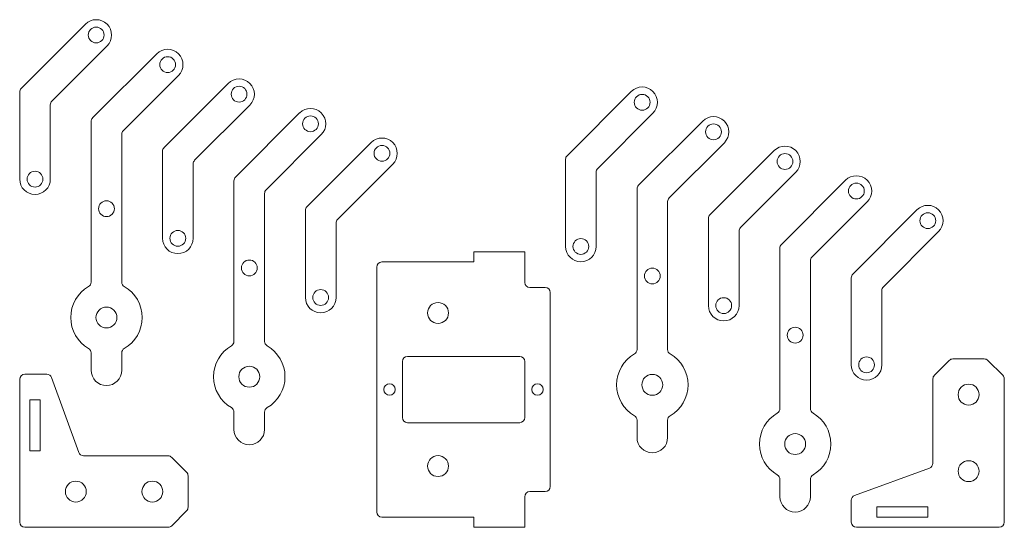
# Model space of a CAD drawing. Header units: millimetres. Extents: x 51 to 244, y 301 to 400.
import ezdxf

# ---------------------------------------------------------------- set-up
doc = ezdxf.new("R2010")
doc.units = ezdxf.units.MM

msp = doc.modelspace()

# ---------------------------------------------------------------- linework, layer by layer
at = {"color": 7, "linetype": 'Continuous', "lineweight": 15}
for p, q in [((63.38, 399.13), (50.8, 386.55)), ((56.8, 384.06), (67.63, 394.89)), ((77.38, 393.34), (64.8, 380.75)), ((70.8, 378.26), (81.63, 389.09)), ((91.38, 387.54), (78.8, 374.95)), ((50.51, 385.84), (50.51, 368.77)), ((170.38, 385.95), (157.8, 373.36)), ((56.51, 368.77), (56.51, 383.36)), ((84.8, 372.47), (95.63, 383.29)), ((105.38, 381.74), (92.8, 369.15)), ((163.8, 370.88), (174.63, 381.71)), ((64.51, 380.04), (64.51, 348.57)), ((184.38, 380.15), (171.8, 367.56)), ((70.51, 348.57), (70.51, 377.56)), ((98.8, 366.67), (109.63, 377.49)), ((119.38, 375.94), (106.8, 363.35)), ((177.8, 365.08), (188.63, 375.91)), ((78.51, 374.24), (78.51, 357.17)), ((157.51, 372.66), (157.51, 355.58)), ((198.38, 374.35), (185.8, 361.76)), ((84.51, 357.17), (84.51, 371.76)), ((112.8, 360.87), (123.63, 371.7)), ((163.51, 355.58), (163.51, 370.17)), ((191.8, 359.28), (202.63, 370.11)), ((92.51, 368.44), (92.51, 336.98)), ((171.51, 366.86), (171.51, 335.39)), ((212.38, 368.55), (199.8, 355.97)), ((98.51, 336.98), (98.51, 365.96)), ((177.51, 335.39), (177.51, 364.37)), ((205.8, 353.48), (216.63, 364.31)), ((106.51, 362.65), (106.51, 345.57)), ((185.51, 361.06), (185.51, 343.99)), ((226.38, 362.75), (213.8, 350.17)), ((112.51, 345.57), (112.51, 360.16)), ((191.51, 343.99), (191.51, 358.57)), ((219.8, 347.68), (230.63, 358.51)), ((199.51, 355.26), (199.51, 323.79)), ((139.51, 354.54), (139.51, 352.54)), ((149.51, 354.54), (139.51, 354.54)), ((149.51, 348.54), (149.51, 354.54)), ((120.51, 351.54), (120.51, 303.54)), ((139.51, 352.54), (121.51, 352.54)), ((205.51, 323.79), (205.51, 352.77)), ((213.51, 349.46), (213.51, 332.39)), ((153.51, 347.54), (150.51, 347.54)), ((154.51, 308.54), (154.51, 346.54)), ((219.51, 332.39), (219.51, 346.97)), ((64.51, 334.72), (64.51, 331.32)), ((70.51, 331.32), (70.51, 334.72)), ((148.51, 334.04), (126.51, 334.04)), ((125.51, 333.04), (125.51, 322.04)), ((149.51, 322.04), (149.51, 333.04)), ((232.71, 333.25), (229.8, 330.33)), ((239.59, 333.54), (233.42, 333.54)), ((243.21, 330.33), (240.3, 333.25)), ((55.81, 330.54), (51.51, 330.54)), ((50.51, 329.54), (50.51, 301.54)), ((62.09, 315.2), (56.75, 329.88)), ((229.51, 329.63), (229.51, 313.07)), ((243.51, 301.54), (243.51, 329.63)), ((54.51, 325.54), (52.51, 325.54)), ((52.51, 325.54), (52.51, 315.54)), ((54.51, 315.54), (54.51, 325.54)), ((92.51, 323.12), (92.51, 319.72)), ((98.51, 319.72), (98.51, 323.12)), ((126.51, 321.04), (148.51, 321.04)), ((171.51, 321.53), (171.51, 318.14)), ((177.51, 318.14), (177.51, 321.53)), ((52.51, 315.54), (54.51, 315.54)), ((79.59, 314.54), (63.03, 314.54)), ((83.21, 311.33), (80.3, 314.25)), ((228.85, 312.13), (214.16, 306.78)), ((83.51, 304.46), (83.51, 310.63)), ((199.51, 309.93), (199.51, 306.54)), ((205.51, 306.54), (205.51, 309.93)), ((150.51, 307.54), (153.51, 307.54)), ((149.51, 300.54), (149.51, 306.54)), ((213.51, 305.84), (213.51, 301.54)), ((80.3, 300.83), (83.21, 303.75)), ((228.51, 304.54), (218.51, 304.54)), ((218.51, 304.54), (218.51, 302.54)), ((228.51, 302.54), (228.51, 304.54)), ((121.51, 302.54), (139.51, 302.54)), ((139.51, 302.54), (139.51, 300.54)), ((218.51, 302.54), (228.51, 302.54)), ((51.51, 300.54), (79.59, 300.54)), ((139.51, 300.54), (149.51, 300.54)), ((214.51, 300.54), (242.51, 300.54))]:
    msp.add_line(p, q, dxfattribs=at)
for centre, radius in [((65.51, 397.01), 1.55), ((79.51, 391.21), 1.55), ((93.51, 385.41), 1.55), ((172.51, 383.83), 1.55), ((107.51, 379.62), 1.55), ((186.51, 378.03), 1.55), ((121.51, 373.82), 1.55), ((200.51, 372.23), 1.55), ((53.51, 368.77), 1.55), ((214.51, 366.43), 1.55), ((67.51, 362.97), 1.55), ((228.51, 360.63), 1.55), ((81.51, 357.17), 1.55), ((160.51, 355.58), 1.55), ((95.51, 351.37), 1.55), ((174.51, 349.79), 1.55), ((109.51, 345.57), 1.55), ((188.51, 343.99), 1.55), ((67.51, 341.65), 2.05), ((132.51, 342.54), 2.05), ((202.51, 338.19), 1.55), ((216.51, 332.39), 1.55), ((95.51, 330.05), 2.05), ((174.51, 328.46), 2.05), ((123.01, 327.54), 1.12), ((152.01, 327.54), 1.12), ((236.51, 326.54), 2.05), ((202.51, 316.86), 2.05), ((132.51, 312.54), 2.05), ((236.51, 311.54), 2.05), ((61.51, 307.54), 2.05), ((76.51, 307.54), 2.05)]:
    msp.add_circle(centre, radius, dxfattribs=at)
for centre, radius, start, end in [((65.51, 397.01), 3, 315, 135), ((79.51, 391.21), 3, 315, 135), ((93.51, 385.41), 3, 315, 135), ((51.51, 385.84), 1, 135, 180), ((172.51, 383.83), 3, 315, 135), ((57.51, 383.36), 1, 135, 180), ((107.51, 379.62), 3, 315, 135), ((65.51, 380.04), 1, 135, 180), ((186.51, 378.03), 3, 315, 135), ((71.51, 377.56), 1, 135, 180), ((121.51, 373.82), 3, 315, 135), ((79.51, 374.24), 1, 135, 180), ((200.51, 372.23), 3, 315, 135), ((158.51, 372.66), 1, 135, 180), ((85.51, 371.76), 1, 135, 180), ((164.51, 370.17), 1, 135, 180), ((53.51, 368.77), 3, 180, 0), ((93.51, 368.44), 1, 135, 180), ((214.51, 366.43), 3, 315, 135), ((172.51, 366.86), 1, 135, 180), ((99.51, 365.96), 1, 135, 180), ((178.51, 364.37), 1, 135, 180), ((107.51, 362.65), 1, 135, 180), ((228.51, 360.63), 3, 315, 135), ((186.51, 361.06), 1, 135, 180), ((113.51, 360.16), 1, 135, 180), ((192.51, 358.57), 1, 135, 180), ((81.51, 357.17), 3, 180, 0), ((160.51, 355.58), 3, 180, 0), ((200.51, 355.26), 1, 135, 180), ((206.51, 352.77), 1, 135, 180), ((121.51, 351.54), 1, 90, 180), ((214.51, 349.46), 1, 135, 180), ((67.51, 341.65), 7, 120, 240), ((63.51, 348.57), 1, 300, 0), ((71.51, 348.57), 1, 180, 240), ((67.51, 341.65), 7, 300, 60), ((150.51, 348.54), 1, 180, 270), ((153.51, 346.54), 1, 0, 90), ((220.51, 346.97), 1, 135, 180), ((109.51, 345.57), 3, 180, 0), ((188.51, 343.99), 3, 180, 0), ((95.51, 330.05), 7, 120, 240), ((91.51, 336.98), 1, 300, 0), ((99.51, 336.98), 1, 180, 240), ((95.51, 330.05), 7, 300, 60), ((63.51, 334.72), 1, 0, 60), ((71.51, 334.72), 1, 120, 180), ((126.51, 333.04), 1, 90, 180), ((148.51, 333.04), 1, 0, 90), ((174.51, 328.46), 7, 120, 240), ((170.51, 335.39), 1, 300, 0), ((178.51, 335.39), 1, 180, 240), ((174.51, 328.46), 7, 300, 60), ((216.51, 332.39), 3, 180, 0), ((233.42, 332.54), 1, 90, 135), ((239.59, 332.54), 1, 45, 90), ((51.51, 329.54), 1, 90, 180), ((55.81, 329.54), 1, 20, 90), ((67.51, 331.32), 3, 180, 0), ((230.51, 329.63), 1, 135, 180), ((242.51, 329.63), 1, 0, 45), ((91.51, 323.12), 1, 0, 60), ((99.51, 323.12), 1, 120, 180), ((170.51, 321.53), 1, 0, 60), ((178.51, 321.53), 1, 120, 180), ((202.51, 316.86), 7, 120, 240), ((198.51, 323.79), 1, 300, 0), ((206.51, 323.79), 1, 180, 240), ((202.51, 316.86), 7, 300, 60), ((126.51, 322.04), 1, 180, 270), ((148.51, 322.04), 1, 270, 0), ((95.51, 319.72), 3, 180, 0), ((174.51, 318.14), 3, 180, 0), ((63.03, 315.54), 1, 200, 270), ((79.59, 313.54), 1, 45, 90), ((228.51, 313.07), 1, 290, 0), ((82.51, 310.63), 1, 0, 45), ((198.51, 309.93), 1, 0, 60), ((206.51, 309.93), 1, 120, 180), ((150.51, 306.54), 1, 90, 180), ((153.51, 308.54), 1, 270, 0), ((202.51, 306.54), 3, 180, 0), ((214.51, 305.84), 1, 110, 180), ((82.51, 304.46), 1, 315, 0), ((121.51, 303.54), 1, 180, 270), ((51.51, 301.54), 1, 180, 270), ((214.51, 301.54), 1, 180, 270), ((242.51, 301.54), 1, 270, 0), ((79.59, 301.54), 1, 270, 315)]:
    msp.add_arc(centre, radius, start, end, dxfattribs=at)

doc.saveas('drawing.dxf')
